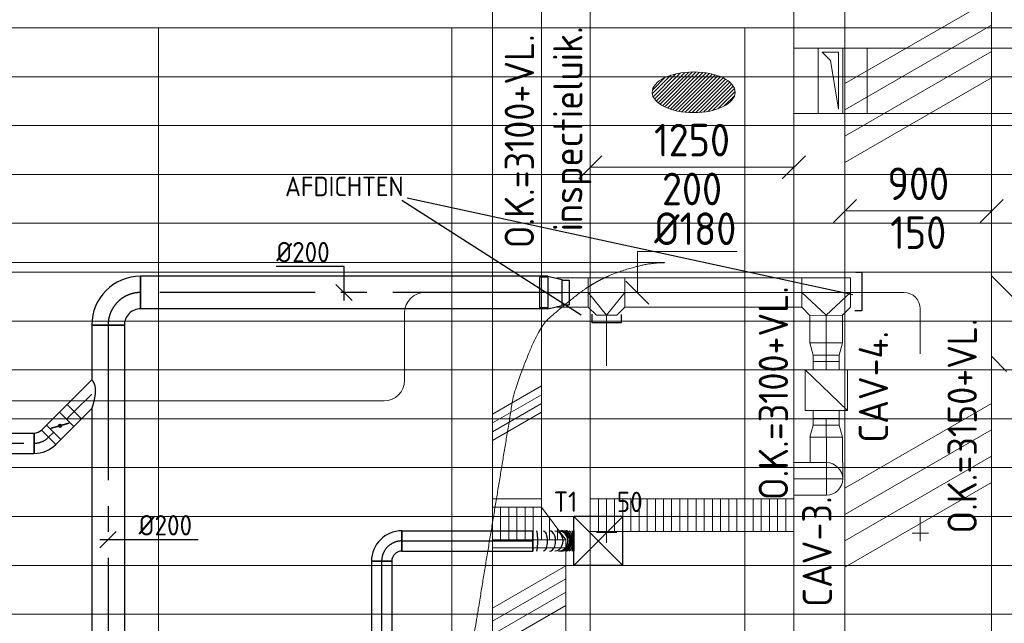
# Model space of a CAD drawing. Header units: millimetres. Extents: x -74969 to 28416, y 4400 to 50969.
# Tile 13 of 32: x -60963 to -54918, y 15047 to 18752. Entities that reach past the tile are written whole.
import ezdxf
from ezdxf.enums import TextEntityAlignment as Align

# ---------------------------------------------------------------- set-up
doc = ezdxf.new("R2010")
doc.units = ezdxf.units.MM
doc.header["$LTSCALE"] = 50
doc.linetypes.add('CENTER2', pattern=[28.575, 19.05, -3.175, 3.175, -3.175])
for name, color, linetype in [('4plfd', 254, 'Continuous'), ('WL570---_RETOUR', 100, 'Continuous'), ('WL570---_RETOUR_HL', 1, 'Continuous'), ('WL570---_TOEVOER', 200, 'Continuous'), ('WL570---_TOEVOER_HL', 1, 'Continuous'), ('WL570---_TOEVOER_RST', 3, 'Continuous'), ('WL570---_TOEVOER_RST_HL', 1, 'Continuous'), ('WM570---_RETOUR', 2, 'Continuous'), ('WM570---_RETOUR_PR', 2, 'Continuous'), ('WM570---_TOEVOER_PR', 2, 'Continuous'), ('WM570---_TOEVOER_RST_PR', 1, 'Continuous'), ('WT570---_TEKST', 2, 'Continuous')]:
    doc.layers.add(name, color=color, linetype=linetype)
for name, color, linetype, lineweight in [('WL570---_BESTAAND-HARTLIJN', 161, 'Continuous', 0), ('WL570---_BESTAAND-MAATVOERING', 161, 'Continuous', 0), ('WL570---_BESTAAND-RETOUR', 100, 'Continuous', 0), ('WL570---_BESTAAND-TOEVOER', 200, 'Continuous', 0), ('WL570---_DEMONTEREN', 10, 'Continuous', 0)]:
    doc.layers.add(name, color=color, linetype=linetype, lineweight=lineweight)
doc.layers.get('WL570---_DEMONTEREN').off()
doc.styles.add('BURO-012', font='ISO96.shx', dxfattribs={"height": 60})
doc.styles.add('BURO-025', font='ISO96.shx', dxfattribs={"height": 125})
doc.styles.add('ISO', font='ISO', dxfattribs={"height": 162})
doc.styles.add('MAATVOERING', font='ISO')

# ---------------------------------------------------------------- blocks, each defined once
blk = doc.blocks.new('KARH')
for p, q in [((1, 0.5), (0, 0.5)), ((0, -0.5), (1, -0.5))]:
    blk.add_line(p, q)
at = {"invisible_edges": 15}
blk.add_3dface([(0, 0.5), (0, -0.5), (1, -0.5), (1, 0.5)], dxfattribs=at)
blk = doc.blocks.new('*X123')
for p, q in [((183.3, 400), (250, 400)), ((116.7, 350), (250, 350)), ((50, 300), (250, 300)), ((50, 250), (250, 250)), ((50, 200), (250, 200)), ((50, 150), (250, 150)), ((50, 100), (250, 100)), ((50, 50), (250, 50))]:
    blk.add_line(p, q)
blk = doc.blocks.new('VTR30020045015003000P1')
for p, q in [((300, 300), (250, 300)), ((300, -150), (300, 300)), ((50, 150), (0, 150)), ((0, 150), (0, -150)), ((0, -150), (50, -150)), ((250, -150), (300, -150))]:
    blk.add_line(p, q)
blk.add_lwpolyline([(50, -150), (250, -150), (250, 300), (50, 150)], close=True)
at = {"layer": 'WL570---_BESTAAND-RETOUR'}
blk.add_blockref('*X123', (0, -150), dxfattribs=at)
blk = doc.blocks.new('VV312502001250150-0')
for p, q in [((0, 625), (200, 625)), ((0, -625), (200, -625))]:
    blk.add_line(p, q)
at = {"layer": 'WL570---_BESTAAND-RETOUR'}
for p, q in [((0, -625), (0, 625)), ((200, -625), (200, 625)), ((0, 575), (200, 575)), ((0, 525), (200, 525)), ((0, 475), (200, 475)), ((0, 425), (200, 425)), ((0, 375), (200, 375)), ((0, 325), (200, 325)), ((0, 275), (200, 275)), ((0, 225), (200, 225)), ((0, 175), (200, 175)), ((0, 125), (200, 125)), ((0, 75), (200, 75)), ((0, 25), (200, 25)), ((0, -25), (200, -25)), ((0, -75), (200, -75)), ((0, -125), (200, -125)), ((0, -175), (200, -175)), ((0, -225), (200, -225)), ((0, -275), (200, -275)), ((0, -325), (200, -325)), ((0, -375), (200, -375)), ((0, -425), (200, -425)), ((0, -475), (200, -475)), ((0, -525), (200, -525)), ((0, -575), (200, -575))]:
    blk.add_line(p, q, dxfattribs=at)
blk = doc.blocks.new('VBO40015000050901-100Z')
blk.add_lwpolyline([(-200, 0), (200, 0), (200, 300), (-200, 300)], close=True)
at = {"layer": 'WL570---_BESTAAND-RETOUR'}
for p, q in [((175, 275), (-175, 275)), ((-175, 275), (-175, 175)), ((-125, 225), (175, 275)), ((-175, 175), (-125, 225)), ((-200, 150), (200, 150))]:
    blk.add_line(p, q, dxfattribs=at)
blk = doc.blocks.new('VBO40015000050901-1')
blk.add_lwpolyline([(75, 200), (225, 200), (225, -200), (75, -200)])
blk = doc.blocks.new('MVLINE')
blk.add_line((35.4, -35.4), (-35.4, 35.4))
blk = doc.blocks.new('KARO')
for p, q in [((1, 0.5), (0, 0.5)), ((0, -0.5), (1, -0.5))]:
    blk.add_line(p, q)
at = {"invisible_edges": 15}
blk.add_3dface([(0, 0.5), (0, -0.5), (1, -0.5), (1, 0.5)], dxfattribs=at)
at = {"layer": 'WL570---_BESTAAND-HARTLIJN'}
blk.add_line((0, 0), (1, 0), dxfattribs=at)
blk = doc.blocks.new('OBO12500090H')
blk.add_lwpolyline([(62.5, -125, 0.414214), (-125, 62.5), (-125, -62.5, -0.414214), (-62.5, -125)], format="xyb", close=True)
at = {"invisible_edges": 15}
for points in [[(-114.1, -63.4), (-92.4, 59.7), (-125, 62.5), (-125, -62.5)], [(-103.6, -66.3), (-60.9, 51.2), (-92.4, 59.7), (-114.1, -63.4)], [(-93.8, -70.9), (-31.2, 37.4), (-60.9, 51.2), (-103.6, -66.3)], [(-84.8, -77.1), (-4.5, 18.6), (-31.2, 37.4), (-93.8, -70.9)], [(-77.1, -84.8), (18.6, -4.5), (-4.5, 18.6), (-84.8, -77.1)], [(-70.9, -93.8), (37.4, -31.2), (18.6, -4.5), (-77.1, -84.8)], [(-66.3, -103.6), (51.2, -60.9), (37.4, -31.2), (-70.9, -93.8)], [(-63.4, -114.1), (59.7, -92.4), (51.2, -60.9), (-66.3, -103.6)], [(-62.5, -125), (62.5, -125), (59.7, -92.4), (-63.4, -114.1)]]:
    blk.add_3dface(points, dxfattribs=at)
at = {"layer": 'WL570---_BESTAAND-HARTLIJN'}
blk.add_arc((-125, -125), 125, 0, 90, dxfattribs=at)
blk = doc.blocks.new('OSV18012501020G')
blk.add_lwpolyline([(0, -90), (102.6, -62.5), (102.6, 62.5), (0, 90)], close=True)
at = {"layer": 'WL570---_BESTAAND-HARTLIJN'}
blk.add_line((0, 0), (102.6, 0), dxfattribs=at)
blk = doc.blocks.new('OTS18018020000T')
blk.add_lwpolyline([(-150, -230), (150, -230), (150, -50), (100, 0), (-100, 0), (-150, -50)], close=True)
at = {"layer": 'WL570---_BESTAAND-HARTLIJN'}
blk.add_line((-150, -140), (150, -140), dxfattribs=at)
at = {"layer": 'WL570---_BESTAAND-RETOUR'}
blk.add_lwpolyline([(-150, -140), (0, 0), (150, -140)], dxfattribs=at)
blk = doc.blocks.new('OTS18018012500H')
blk.add_lwpolyline([(-112.5, -90), (112.5, -90), (112.5, 90), (62.5, 140), (-62.5, 140), (-112.5, 90)], close=True)
at = {"layer": 'WL570---_BESTAAND-HARTLIJN'}
blk.add_line((-112.5, 0), (112.5, 0), dxfattribs=at)
at = {"layer": 'WL570---_BESTAAND-RETOUR'}
blk.add_lwpolyline([(-112.5, 0), (0, 140), (112.5, 0)], dxfattribs=at)
blk = doc.blocks.new('OSV18010001490G')
blk.add_lwpolyline([(0, -90), (149.3, -50), (149.3, 50), (0, 90)], close=True)
at = {"layer": 'WL570---_BESTAAND-HARTLIJN'}
blk.add_line((0, 0), (149.3, 0), dxfattribs=at)
blk = doc.blocks.new('OBO10000090H')
blk.add_lwpolyline([(50, -100, 0.414214), (-100, 50), (-100, -50, -0.414214), (-50, -100)], format="xyb", close=True)
at = {"invisible_edges": 15}
for points in [[(-91.3, -50.8), (-74, 47.7), (-100, 50), (-100, -50)], [(-82.9, -53), (-48.7, 41), (-74, 47.7), (-91.3, -50.8)], [(-75, -56.7), (-25, 29.9), (-48.7, 41), (-82.9, -53)], [(-67.9, -61.7), (-3.6, 14.9), (-25, 29.9), (-75, -56.7)], [(-61.7, -67.9), (14.9, -3.6), (-3.6, 14.9), (-67.9, -61.7)], [(-56.7, -75), (29.9, -25), (14.9, -3.6), (-61.7, -67.9)], [(-53, -82.9), (41, -48.7), (29.9, -25), (-56.7, -75)], [(-50.8, -91.3), (47.7, -74), (41, -48.7), (-53, -82.9)], [(-50, -100), (50, -100), (47.7, -74), (-50.8, -91.3)]]:
    blk.add_3dface(points, dxfattribs=at)
at = {"layer": 'WL570---_BESTAAND-HARTLIJN'}
blk.add_arc((-100, -100), 100, 0, 90, dxfattribs=at)
blk = doc.blocks.new('OBO20000090ZE')
blk.add_lwpolyline([(-100, 0), (100, 0), (100, 200, 1), (-100, 200)], format="xyb", close=True)
at = {"layer": 'WL570---_BESTAAND-HARTLIJN'}
for points in [[(0, 0), (0, 300)], [(-100, 200), (100, 200)]]:
    blk.add_lwpolyline(points, dxfattribs=at)
blk = doc.blocks.new('OBO12500090ZE')
blk.add_lwpolyline([(-62.5, 0), (62.5, 0), (62.5, 125, 1), (-62.5, 125)], format="xyb", close=True)
at = {"layer": 'WL570---_BESTAAND-HARTLIJN'}
for points in [[(0, 0), (0, 187.5)], [(-62.5, 125), (62.5, 125)]]:
    blk.add_lwpolyline(points, dxfattribs=at)
blk = doc.blocks.new('OBO10000090ZH')
blk.add_lwpolyline([(-50, -100), (50, -100), (50, 0, 1), (-50, 0)], format="xyb", close=True)
at = {"layer": 'WL570---_BESTAAND-HARTLIJN'}
for points in [[(-50, 0), (50, 0)], [(0, -100), (0, 50)]]:
    blk.add_lwpolyline(points, dxfattribs=at)
blk = doc.blocks.new('VBX1601600016025000')
blk.add_lwpolyline([(50, -130), (300, -130), (300, 130), (50, 130)], close=True)
for points in [[(50, 80), (0, 80), (0, -80), (50, -80)], [(300, -80), (350, -80), (350, 80), (300, 80)]]:
    blk.add_lwpolyline(points)
at = {"layer": 'WL570---_BESTAAND-HARTLIJN'}
blk.add_line((300, 0), (350, 0), dxfattribs=at)
at = {"layer": 'WL570---_BESTAAND-TOEVOER'}
blk.add_line((50, -130), (300, 130), dxfattribs=at)
blk = doc.blocks.new('OSV2001600740G')
blk.add_lwpolyline([(0, -100), (74.6, -80), (74.6, 80), (0, 100)], close=True)
at = {"layer": 'WL570---_BESTAAND-HARTLIJN'}
blk.add_line((0, 0), (74.6, 0), dxfattribs=at)
blk = doc.blocks.new('UISO')
for p, q in [((0, 0.18), (1, 0.7574)), ((0, 0), (1, 0.5774))]:
    blk.add_line(p, q)
at = {"layer": 'WL570---_BESTAAND-TOEVOER'}
for p, q in [((0, 0.36), (1, 0.9374)), ((0, -0.18), (1, 0.3974))]:
    blk.add_line(p, q, dxfattribs=at)
blk = doc.blocks.new('Groep-22')
at = {"color": 8, "linetype": 'Continuous', "lineweight": 13}
for p, q in [((-72801, 18402.4), (-51351, 18402.4)), ((-72801, 18102.4), (-51351, 18102.4)), ((-72801, 17802.4), (-51351, 17802.4)), ((-72801, 17502.4), (-51351, 17502.4)), ((-51351, 17202.4), (-72801, 17202.4)), ((-72801, 16902.4), (-51351, 16902.4)), ((-51351, 16602.4), (-72801, 16602.4)), ((-51351, 16302.4), (-72801, 16302.4)), ((-51351, 16002.4), (-72801, 16002.4)), ((-51351, 15702.4), (-72801, 15702.4)), ((-51351, 15402.4), (-72801, 15402.4)), ((-72801, 15102.4), (-51351, 15102.4))]:
    blk.add_line(p, q, dxfattribs=at)
blk = doc.blocks.new('Block plafond 6e verd zuid')
at = {"color": 8, "linetype": 'Continuous', "lineweight": 13}
for p, q in [((7140, 75.1), (17925, 75.1)), ((12525, 75.1), (12525, -10161)), ((14325, 75.1), (14325, -10499.4)), ((16125, 75.1), (16125, -10784.2))]:
    blk.add_line(p, q, dxfattribs=at)
at = {"layer": '4plfd', "linetype": 'Continuous', "lineweight": 13}
blk.add_open_spline([(11606, -1365), (11606, -3997.1), (11606, -6629.3), (10312.7, -7046.2), (9019.5, -7463.1), (8365.7, -7634), (7500.2, -7379.5), (7097.2, -7088.7), (6764.7, -6720.2), (6576.2, -6413.7), (6422.7, -5957.4), (6405.9, -5559.5), (6405.9, -6007.2), (6405.9, -6454.9), (6405.9, -6856.9), (6424.7, -7266.4), (6501.8, -7568.3), (6660.3, -7939.4), (6992.5, -8370.9), (7320.8, -8626.8), (7706.6, -8819.7), (8119.4, -8926.6), (8520.6, -8940.1), (8900.6, -8880.3), (9032, -8828.9), (11074.2, -8171.5), (13116.3, -7514.1), (13380.9, -5907.3), (13645.5, -4300.4), (13990.7, -4357.2), (14335.8, -4414.1), (14519.7, -3298.4), (14703.7, -2182.6), (14834, -1785.9), (14998.5, -1640.8), (15158.8, -1512.8), (15312.3, -1434.1), (15471.1, -1386.1), (15565, -1368.7), (15656, -1364.9), (13631, -1364.9), (11606, -1365)], degree=2, knots=[0, 0, 0, 1, 1, 2, 2, 3, 4, 5, 6, 7, 8, 8, 9, 9, 10, 11, 12, 13, 14, 15, 16, 17, 18, 19, 19, 20, 20, 21, 21, 22, 22, 23, 23, 24, 25, 26, 27, 28, 29, 29, 30, 30, 30], dxfattribs=at)
at = {"color": 8}
blk.add_blockref('Groep-22', (72801, -18627.4), dxfattribs=at)
blk = doc.blocks.new('*U217')
at = {"color": 0, "ltscale": 10}
for p, q in [((150, 150, -2500), (-150, 150, -2500)), ((-150, -150, -2500), (-150, 150, -2500)), ((150, -150, -2500), (-150, 150, -2500)), ((-150, -150, -2500), (150, 150, -2500)), ((150, -150, -2500), (150, 150, -2500)), ((150, -150, -2500), (-150, -150, -2500))]:
    blk.add_line(p, q, dxfattribs=at)
at = {"layer": 'WL570---_TOEVOER_RST_HL', "linetype": 'CENTER2'}
blk.add_circle((0, 0, -2500), 0.075, dxfattribs=at)
at = {"layer": 'WL570---_TOEVOER_RST', "color": 2, "style": 'BURO-025'}
for tag in ['MC', 'Q']:
    blk.add_attdef(tag, text='', height=125, dxfattribs=at).set_placement((0, 0), align=Align.MIDDLE)
at = {"layer": 'WM570---_TOEVOER_RST_PR', "color": 2, "style": 'BURO-025'}
blk.add_attdef('POSNR', text='', height=125, dxfattribs=at).set_placement((0, 0), align=Align.MIDDLE)
blk = doc.blocks.new('*U323')
at = {"color": 0, "ltscale": 10}
for p, q in [((0, 100, -2700), (2067.8, 100, -2700)), ((0, -100, -2700), (0, 100, -2700)), ((2067.8, 100, -2700), (2067.8, -100, -2700)), ((0, -100, -2700), (335.6, -100, -2700)), ((512.3, -100, -2700), (2067.8, -100, -2700))]:
    blk.add_line(p, q, dxfattribs=at)
at = {"layer": 'WL570---_RETOUR_HL', "linetype": 'CENTER2'}
blk.add_line((0, 0, -2700), (2067.8, 0, -2700), dxfattribs=at)
at = {"layer": 'WM570---_RETOUR_PR', "color": 2, "style": 'BURO-025'}
blk.add_attdef('POSNR', text='', height=125, dxfattribs=at).set_placement((0, 0), align=Align.MIDDLE)
blk = doc.blocks.new('*U324')
at = {"color": 0, "ltscale": 10}
for p, q in [((-100, 200, -2700), (100, 200, -2700)), ((-200, -100, -2700), (-200, 100, -2700))]:
    blk.add_line(p, q, dxfattribs=at)
for radius, end in [(100, 0), (300, 360)]:
    blk.add_arc((-200, 200, -2700), radius, 270, end, dxfattribs=at)
at = {"layer": 'WL570---_RETOUR_HL', "linetype": 'CENTER2'}
blk.add_arc((-200, 200, -2700), 200, 270, 0, dxfattribs=at)
at = {"layer": 'WM570---_RETOUR_PR', "color": 2, "style": 'BURO-025'}
blk.add_attdef('POSNR', text='', height=125, dxfattribs=at).set_placement((0, 0), align=Align.MIDDLE)
blk = doc.blocks.new('*U325')
at = {"color": 0, "ltscale": 10}
for p, q in [((0, 88.4, -2700), (63.3, 151.7, -2700)), ((63.3, 151.7, -2700), (151.7, 63.3, -2700)), ((0, -88.4, -2700), (151.7, 63.3, -2700))]:
    blk.add_line(p, q, dxfattribs=at)
blk.add_spline([(-0.2, -88.1, -2700), (-0.8, -87.4, -2700), (-1.8, -86.1, -2700), (-3.1, -84.3, -2700), (-4.7, -82, -2700), (-6.6, -79.1, -2700), (-8.7, -75.7, -2700), (-10.8, -71.7, -2700), (-13.1, -67.2, -2700), (-15.2, -62, -2700), (-17.2, -56.2, -2700), (-19, -49.7, -2700), (-20.4, -42.5, -2700), (-21.4, -34.8, -2700), (-21.9, -26.4, -2700), (-21.9, -17.4, -2700), (-21.4, -8, -2700), (-20.4, 1.8, -2700), (-19, 11.7, -2700), (-17.2, 21.7, -2700), (-15.2, 31.5, -2700), (-13.1, 41, -2700), (-10.8, 50, -2700), (-8.7, 58.4, -2700), (-6.6, 66, -2700), (-4.7, 72.6, -2700), (-3.1, 78.1, -2700), (-1.8, 82.6, -2700), (-0.8, 85.8, -2700), (-0.2, 87.7, -2700), (0, 88.4, -2700)], degree=3, dxfattribs=at)
at = {"layer": 'WL570---_RETOUR_HL', "linetype": 'CENTER2'}
blk.add_line((0, 0, -2700), (107.5, 107.5, -2700), dxfattribs=at)
at = {"layer": 'WM570---_RETOUR_PR', "color": 2, "style": 'BURO-025'}
blk.add_attdef('POSNR', text='', height=125, dxfattribs=at).set_placement((0, 0), align=Align.MIDDLE)
blk = doc.blocks.new('*U326')
at = {"color": 0, "ltscale": 10}
for p, q in [((0, 62.5, -2700), (42.5, 62.5, -2700)), ((0, -62.5, -2700), (0, 62.5, -2700)), ((0, -62.5, -2700), (42.5, -62.5, -2700))]:
    blk.add_line(p, q, dxfattribs=at)
at = {"layer": 'WL570---_RETOUR_HL', "linetype": 'CENTER2'}
blk.add_line((0, 0, -2700), (42.5, 0, -2700), dxfattribs=at)
at = {"layer": 'WM570---_RETOUR_PR', "color": 2, "style": 'BURO-025'}
blk.add_attdef('POSNR', text='', height=125, dxfattribs=at).set_placement((0, 0), align=Align.MIDDLE)
blk = doc.blocks.new('*U327')
at = {"ltscale": 10}
for p, q in [((-56.4, 62.5, -2700), (56.4, 62.5, -2700)), ((-56.4, -62.5, -2700), (-56.4, 62.5, -2700)), ((56.4, 62.5, -2700), (56.4, -62.5, -2700)), ((-49.4, 27.3, -2700), (-48.4, 29.1, -2700)), ((48.4, -29.1, -2700), (-49.4, 27.3, -2700)), ((49.4, -27.3, -2700), (-48.4, 29.1, -2700)), ((48.4, -29.1, -2700), (49.4, -27.3, -2700)), ((-56.4, -62.5, -2700), (56.4, -62.5, -2700))]:
    blk.add_line(p, q, dxfattribs=at)
blk.add_circle((0, 0, -2700), 9.41, dxfattribs=at)
at = {"layer": 'WL570---_RETOUR', "color": 2, "style": 'BURO-025'}
blk.add_attdef('I', text='', height=125, dxfattribs=at).set_placement((0, 0), align=Align.MIDDLE)
at = {"layer": 'WM570---_RETOUR_PR', "color": 2, "style": 'BURO-025'}
blk.add_attdef('POSNR', text='', height=125, dxfattribs=at).set_placement((0, 0), align=Align.MIDDLE)
blk = doc.blocks.new('*U328')
at = {"color": 0, "ltscale": 10}
for p, q in [((0, 62.5, -2700), (66.7, 62.5, -2700)), ((66.7, 62.5, -2700), (66.7, -62.5, -2700)), ((0, -62.5, -2700), (66.7, -62.5, -2700))]:
    blk.add_line(p, q, dxfattribs=at)
at = {"layer": 'WL570---_RETOUR_HL', "linetype": 'CENTER2'}
blk.add_line((0, 0, -2700), (66.7, 0, -2700), dxfattribs=at)
at = {"layer": 'WM570---_RETOUR_PR', "color": 2, "style": 'BURO-025'}
blk.add_attdef('POSNR', text='', height=125, dxfattribs=at).set_placement((0, 0), align=Align.MIDDLE)
blk = doc.blocks.new('*U329')
at = {"color": 0, "ltscale": 10}
for p, q in [((-51.8, -62.5, -2700), (-51.8, 62.5, -2700)), ((-7.6, 80.8, -2700), (80.8, -7.6, -2700))]:
    blk.add_line(p, q, dxfattribs=at)
for radius in [62.6, 187.6]:
    blk.add_arc((-51.8, 125.1, -2700), radius, 270, 315, dxfattribs=at)
at = {"layer": 'WL570---_RETOUR_HL', "linetype": 'CENTER2'}
blk.add_arc((-51.8, 125.1, -2700), 125.1, 270, 315, dxfattribs=at)
at = {"layer": 'WM570---_RETOUR_PR', "color": 2, "style": 'BURO-025'}
blk.add_attdef('POSNR', text='', height=125, dxfattribs=at).set_placement((0, 0), align=Align.MIDDLE)
blk = doc.blocks.new('*U339')
at = {"color": 0, "ltscale": 10}
for p, q in [((0, 62.5, -2700), (1334, 62.5, -2700)), ((0, -62.5, -2700), (0, 62.5, -2700)), ((1334, 62.5, -2700), (1334, -62.5, -2700)), ((0, -62.5, -2700), (1334, -62.5, -2700))]:
    blk.add_line(p, q, dxfattribs=at)
at = {"layer": 'WL570---_RETOUR_HL', "linetype": 'CENTER2'}
blk.add_line((0, 0, -2700), (1334, 0, -2700), dxfattribs=at)
at = {"layer": 'WM570---_RETOUR_PR', "color": 2, "style": 'BURO-025'}
blk.add_attdef('POSNR', text='', height=125, dxfattribs=at).set_placement((0, 0), align=Align.MIDDLE)
blk = doc.blocks.new('*U345')
at = {"color": 0, "ltscale": 10}
for p, q in [((0, 100, -2700), (2500, 100, -2700)), ((0, -100, -2700), (0, 100, -2700)), ((2500, 100, -2700), (2500, -100, -2700)), ((0, -100, -2700), (2500, -100, -2700))]:
    blk.add_line(p, q, dxfattribs=at)
at = {"layer": 'WL570---_RETOUR_HL', "linetype": 'CENTER2'}
blk.add_line((0, 0, -2700), (2500, 0, -2700), dxfattribs=at)
at = {"layer": 'WM570---_RETOUR_PR', "color": 2, "style": 'BURO-025'}
blk.add_attdef('POSNR', text='', height=125, dxfattribs=at).set_placement((0, 0), align=Align.MIDDLE)
blk = doc.blocks.new('*U346')
at = {"color": 0, "ltscale": 10}
for p, q in [((0, 95, -2700), (-49.5, 95, -2700)), ((-49.5, -95, -2700), (-49.5, 95, -2700)), ((-49.5, -95, -2700), (-49.5, 95, -2700)), ((0, 100, -2700), (85.2, 80, -2700)), ((0, 100, -2700), (0, -100, -2700)), ((85.2, 80, -2700), (85.2, -80, -2700)), ((85.2, 76, -2700), (131.9, 76, -2700)), ((131.9, 76, -2700), (131.9, -76, -2700)), ((131.9, 76, -2700), (131.9, -76, -2700)), ((0, -95, -2700), (-49.5, -95, -2700)), ((0, -100, -2700), (85.2, -80, -2700)), ((85.2, -76, -2700), (131.9, -76, -2700))]:
    blk.add_line(p, q, dxfattribs=at)
at = {"layer": 'WL570---_RETOUR_HL', "linetype": 'CENTER2'}
blk.add_line((0, 0, -2700), (85.2, 0, -2700), dxfattribs=at)
for centre in [(0, 0, -2700), (85.2, 0, -2700)]:
    blk.add_circle(centre, 0.075, dxfattribs=at)
at = {"layer": 'WM570---_RETOUR_PR', "color": 2, "style": 'BURO-025'}
blk.add_attdef('POSNR', text='', height=125, dxfattribs=at).set_placement((0, 0), align=Align.MIDDLE)
blk = doc.blocks.new('*U347')
at = {"layer": 'WM570---_RETOUR', "color": 0, "ltscale": 10}
for p, q in [((0, 160.5), (-416.1, 160.5)), ((0, -50), (0, 160.5)), ((50, -50), (-50, 50))]:
    blk.add_line(p, q, dxfattribs=at)
at = {"layer": 'WM570---_RETOUR', "color": 0, "style": 'BURO-025'}
blk.add_text('%%c200', height=125, dxfattribs=at).set_placement((-416.1, 185.5))
blk = doc.blocks.new('*U349')
at = {"layer": 'WM570---_RETOUR', "color": 0, "ltscale": 10}
for p, q in [((-50, -50), (50, 50)), ((-50, 0), (554.3, 0))]:
    blk.add_line(p, q, dxfattribs=at)
at = {"layer": 'WM570---_RETOUR', "color": 0, "style": 'BURO-025'}
blk.add_text('%%c200', height=125, dxfattribs=at).set_placement((188.2, 25))
blk = doc.blocks.new('*U524')
at = {"color": 0, "ltscale": 10}
for p, q in [((-62.5, 125, -2700), (62.5, 125, -2700)), ((-125, -62.5, -2700), (-125, 62.5, -2700))]:
    blk.add_line(p, q, dxfattribs=at)
for radius, end in [(62.5, 0), (187.5, 360)]:
    blk.add_arc((-125, 125, -2700), radius, 270, end, dxfattribs=at)
at = {"layer": 'WL570---_TOEVOER_HL', "linetype": 'CENTER2'}
blk.add_arc((-125, 125, -2700), 125, 270, 0, dxfattribs=at)
at = {"layer": 'WM570---_TOEVOER_PR', "color": 2, "style": 'BURO-025'}
blk.add_attdef('POSNR', text='', height=125, dxfattribs=at).set_placement((0, 0), align=Align.MIDDLE)
blk = doc.blocks.new('*U525')
at = {"color": 0, "ltscale": 10}
for p, q in [((0, 62.5, -2700), (3394.3, 62.5, -2700)), ((0, -62.5, -2700), (0, 62.5, -2700)), ((3394.3, 62.5, -2700), (3394.3, -62.5, -2700)), ((0, -62.5, -2700), (3394.3, -62.5, -2700))]:
    blk.add_line(p, q, dxfattribs=at)
at = {"layer": 'WL570---_TOEVOER_HL', "linetype": 'CENTER2'}
blk.add_line((0, 0, -2700), (3394.3, 0, -2700), dxfattribs=at)
at = {"layer": 'WM570---_TOEVOER_PR', "color": 2, "style": 'BURO-025'}
blk.add_attdef('POSNR', text='', height=125, dxfattribs=at).set_placement((0, 0), align=Align.MIDDLE)
blk = doc.blocks.new('*U527')
at = {"color": 0, "ltscale": 10}
for p, q in [((0, 62.5, -2700), (803.7, 62.5, -2700)), ((0, -62.5, -2700), (0, 62.5, -2700)), ((803.7, 62.5, -2700), (803.7, -62.5, -2700)), ((0, -62.5, -2700), (803.7, -62.5, -2700))]:
    blk.add_line(p, q, dxfattribs=at)
at = {"layer": 'WL570---_TOEVOER_HL', "linetype": 'CENTER2'}
blk.add_line((0, 0, -2700), (803.7, 0, -2700), dxfattribs=at)
at = {"layer": 'WM570---_TOEVOER_PR', "color": 2, "style": 'BURO-025'}
blk.add_attdef('POSNR', text='', height=125, dxfattribs=at).set_placement((0, 0), align=Align.MIDDLE)
blk = doc.blocks.new('*U528')
at = {"color": 0, "ltscale": 10}
for p, q in [((0, -62.5, -2700), (0, 62.5, -2700)), ((252.1, 62.5, -2700), (252.1, -62.5, -2700))]:
    blk.add_line(p, q, dxfattribs=at)
for centre, major_axis, ratio, start_param, end_param in [((21.9, 0, -2700), (0, -62.5), 0.127229, 0, 3.141593), ((102.5, 0, -2700), (0, -62.5), 0.596126, 0, 3.141593), ((157.4, 0, -2700), (0, -62.5), 0.91551, 0, 3.141593), ((173.4, 0, -2700), (0, 62.5), 0.91551, 3.141593, 6.283185), ((200.9, 0, -2700), (0, 62.5), 0.596126, 3.141593, 6.283185), ((241.2, 0, -2700), (0, 62.5), 0.127229, 3.141593, 6.283185)]:
    blk.add_ellipse(centre, major_axis=major_axis, ratio=ratio, start_param=start_param, end_param=end_param, dxfattribs=at)
at = {"color": 0, "ltscale": 10, "extrusion": (0, 0, -1)}
for centre, major_axis, ratio, start_param, end_param in [((64.2, 0, -2700), (0, 62.5), 0.373579, 0, 3.141593), ((134.2, 0, -2700), (0, 62.5), 0.78069, 0, 3.141593), ((164, 0, -2700), (0, 62.5), 0.953754, 0, 3.141593), ((185, 0, -2700), (0, -62.5), 0.78069, 3.141593, 6.283185), ((220, 0, -2700), (0, -62.5), 0.373579, 3.141593, 6.283185)]:
    blk.add_ellipse(centre, major_axis=major_axis, ratio=ratio, start_param=start_param, end_param=end_param, dxfattribs=at)
at = {"layer": 'WM570---_TOEVOER_PR', "color": 2, "style": 'BURO-025'}
blk.add_attdef('POSNR', text='', height=125, dxfattribs=at).set_placement((0, 0), align=Align.MIDDLE)

msp = doc.modelspace()

# ---------------------------------------------------------------- hatches: boundary and pattern name
at = {"layer": 'WL570---_BESTAAND-MAATVOERING'}
h = msp.add_hatch(dxfattribs=at)
h.set_pattern_fill('ANSI31', color=256, scale=5, style=0)
h.set_pattern_definition([(45, (-53030.183, -8973.093), (-11.22532, 11.22532), [])])
edge = h.paths.add_edge_path()
edge.add_ellipse((-56824.9, 18306.8), major_axis=(-254.9, 0), ratio=0.489711, start_angle=0, end_angle=360)

# ---------------------------------------------------------------- linework, layer by layer
for points in [[(-57460, 17846.4), (-56210, 17846.4)], [(-55895.9, 17578.4), (-54995.9, 17578.4)], [(-57170.4, 17077.3), (-57170.4, 17329.9), (-56558.5, 17329.9)]]:
    msp.add_lwpolyline(points, dxfattribs=at)
msp.add_ellipse((-56824.9, 18306.8), major_axis=(-254.9, 0), ratio=0.489711, dxfattribs=at)
at = {"layer": 'WL570---_BESTAAND-RETOUR'}
msp.add_line((-55909.9, 15933.9), (-55909.9, 16033.9), dxfattribs=at)
at = {"layer": 'WL570---_BESTAAND-TOEVOER'}
for p, q in [((-54656.6, 16840.1), (-54997.7, 17181.3)), ((-54904.1, 16592.6), (-54995.9, 16685.7))]:
    msp.add_line(p, q, dxfattribs=at)
at = {"layer": 'WL570---_RETOUR', "transparency": 33554687}
for p, q in [((-55829.4, 17203.2), (-55792.4, 17203.2)), ((-55792.4, 17203.2), (-55792.4, 16964.4)), ((-55792.4, 16964.4), (-55836.2, 16964.4))]:
    msp.add_line(p, q, dxfattribs=at)
at = {"layer": 'WL570---_RETOUR'}
for p, q in [((-57449.9, 16944.6), (-57449.9, 16893)), ((-57267.3, 16893), (-57267.3, 16942.3)), ((-57449.9, 16893), (-57267.3, 16893))]:
    msp.add_line(p, q, dxfattribs=at)
at = {"layer": 'WT570---_TEKST', "color": 1, "transparency": 33554687}
for p, q in [((-55847.9, 17062.8), (-58583.5, 17655.8)), ((-58617, 17645.3), (-57515, 16941.1))]:
    msp.add_line(p, q, dxfattribs=at)

# ---------------------------------------------------------------- block references
at = {"layer": 'WL570---_BESTAAND-MAATVOERING', "xscale": 2, "yscale": 2, "zscale": 2, "rotation": 90}
for p in [(-57460, 17846.4), (-56210, 17846.4), (-55895.9, 17578.4), (-54995.9, 17578.4)]:
    msp.add_blockref('MVLINE', p, dxfattribs=at)
at = {"layer": 'WL570---_BESTAAND-MAATVOERING', "xscale": 2, "yscale": 2, "zscale": 2}
msp.add_blockref('MVLINE', (-57170.2, 17077.3), dxfattribs=at)
at = {"layer": 'WL570---_BESTAAND-RETOUR'}
for name, p, xscale, yscale, zscale, rotation in [('KARH', (-56835, 19895.6), 4085.727315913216, 1250, 200, 270), ('KARH', (-55760, 18377.3), 0.5805570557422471, 400, 150, 180), ('KARO', (-57472.2, 17077.5), 193.1641476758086, 180, 180, 180), ('KARO', (-56011, 16937.5), 169.237530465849, 200, 200, 270), ('KARO', (-56010.8, 16693.7), -41.65426006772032, 160, 160, 90.00000000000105), ('KARO', (-56010.8, 16263.1), 41.65426006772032, 160, 160, 90.00000000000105), ('KARO', (-56010.2, 16033.8), 154.7163620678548, 200, 200, 90), ('KARH', (-56835, 13223), 2386.92745831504, 1250, 150, 90)]:
    msp.add_blockref(name, p, dxfattribs=dict(at, xscale=xscale, yscale=yscale, zscale=zscale, rotation=rotation))
for name, p, rotation in [('VBO40015000050901-100Z', (-56210, 18377.3), 270), ('OTS18018012500H', (-57359.7, 17077.5), 180), ('VBX1601600016025000', (-56010.8, 16303.4), 89.99999999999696), ('OSV2001600740G', (-56010.8, 16188.5), 90.00000000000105), ('VV312502001250150-0', (-56835, 15809.9), 270)]:
    msp.add_blockref(name, p, dxfattribs=dict(at, rotation=rotation))
msp.add_blockref('VBO40015000050901-1', (-55985, 18377.3), dxfattribs=at)
for name, p, xscale, yscale, zscale in [('KARH', (-55760.6, 18377.3), 764.4616565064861, 400, 150), ('KARH', (-54996.1, 18377.3), 1816.367979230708, 400, 150), ('KARO', (-57247.2, 17077.5), 1086.330263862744, 180, 180)]:
    msp.add_blockref(name, p, dxfattribs=dict(at, xscale=xscale, yscale=yscale, zscale=zscale))
at = {"layer": 'WL570---_BESTAAND-RETOUR', "xscale": -1}
for name, p, rotation in [('OTS18018020000T', (-56011, 16937.5), 180.1013035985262), ('OSV2001600740G', (-56010.8, 16768.3), 90.00000000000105), ('OBO20000090ZE', (-56210, 15933.4), 269.9999999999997)]:
    msp.add_blockref(name, p, dxfattribs=dict(at, rotation=rotation))
at = {"layer": 'WL570---_BESTAAND-TOEVOER'}
msp.add_blockref('Block plafond 6e verd zuid', (-72635, 18627.4), dxfattribs=at)
for p, xscale, yscale, zscale, rotation in [((-57910, 19895.6), 4085.727315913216, 300, 200, 269.9999999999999), ((-55445.9, 19143.9), 6306.676088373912, 900, 150, 270), ((-57835, 13398.9), 2111.046354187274, 450, 150, 90)]:
    msp.add_blockref('KARH', p, dxfattribs=dict(at, xscale=xscale, yscale=yscale, zscale=zscale, rotation=rotation))
for p, xscale, yscale, zscale in [((-55895.9, 18037.2), 900, 900, 900), ((-58060, 16223), 300, 300, 300), ((-55895.9, 15553.1), 900, 900, 900), ((-58060, 14977.9), 450, 450, 450)]:
    msp.add_blockref('UISO', p, dxfattribs=dict(at, xscale=xscale, yscale=yscale, zscale=zscale))
at = {"layer": 'WL570---_BESTAAND-TOEVOER', "rotation": 270}
msp.add_blockref('VTR30020045015003000P1', (-57910, 15809.9), dxfattribs=at)
at = {"layer": 'WL570---_DEMONTEREN'}
for name, p, rotation in [('OBO12500090H', (-58600, 17077.5), 90), ('OSV18012501020G', (-57665.3, 17077.5), 180), ('OBO12500090H', (-58600, 16412.1), 270), ('OBO12500090ZE', (-57359.9, 15728.1), 180.0000000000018), ('OBO10000090ZH', (-55433.6, 15600.9), 180)]:
    msp.add_blockref(name, p, dxfattribs=dict(at, rotation=rotation))
at = {"layer": 'WL570---_DEMONTEREN', "yscale": 125, "zscale": 125}
for p, xscale in [((-58475, 17077.5), 415.7470163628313), ((-58059.2, 17077.5), 289.5685210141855)]:
    msp.add_blockref('KARO', p, dxfattribs=dict(at, xscale=xscale))
at = {"layer": 'WL570---_DEMONTEREN'}
for p, xscale, yscale, zscale, rotation in [((-57768, 17077.5), 1.695017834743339, 125, 125, 180), ((-55533.6, 17077.5), 177.9201571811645, 100, 100, 180), ((-58600, 16537.1), 415.4640941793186, 125, 125, 90.000000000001), ((-57359.7, 16937.5), 309.4284025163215, 125, 125, 270), ((-55433.6, 16977.5), 276.5960054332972, 100, 100, 270), ((-58725, 16412.1), 2338.851753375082, 125, 125, 180)]:
    msp.add_blockref('KARO', p, dxfattribs=dict(at, xscale=xscale, yscale=yscale, zscale=zscale, rotation=rotation))
for name, p in [('OSV18010001490G', (-55860.8, 17077.6)), ('OBO10000090H', (-55433.6, 17077.5))]:
    msp.add_blockref(name, p, dxfattribs=at)
at = {"layer": 'WL570---_RETOUR'}
for name, p, rotation in [('*U324', (-60420.4, 17077.5, 2700), 180), ('*U345', (-57720.4, 17077.5, 2700), 180), ('*U323', (-60420.4, 16877.5, 2700), 270), ('*U325', (-60520.4, 16453.6, 2700), 180), ('*U328', (-60675.1, 16298.9, 2700), 45.00000000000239), ('*U327', (-60715, 16259, 2700), 45), ('*U326', (-60785, 16189, 2700), 45)]:
    msp.add_blockref(name, p, dxfattribs=dict(at, rotation=rotation))
for name, p in [('*U346', (-57720.4, 17077.5, 2700)), ('*U339', (-62207.3, 16152.4, 2700)), ('*U329', (-60821.6, 16152.4, 2700))]:
    msp.add_blockref(name, p, dxfattribs=at)
at = {"layer": 'WL570---_TOEVOER'}
ref = msp.add_blockref('*U217', (-57410, 15552.4, 2500), dxfattribs=at)
ref.add_attrib('Q', '50', (-57296.6, 15729.1), dxfattribs={"layer": 'WL570---_TOEVOER_RST', "color": 2, "height": 125, "style": 'BURO-025'})
ref.add_attrib('MC', 'T1', (-57684.4, 15730.4), dxfattribs={"layer": 'WL570---_TOEVOER_RST', "color": 2, "height": 125, "style": 'BURO-025'})
for name, p, rotation in [('*U524', (-58740.8, 15552.4, 2700), 180), ('*U525', (-58740.8, 15427.4, 2700), 269.9999999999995)]:
    msp.add_blockref(name, p, dxfattribs=dict(at, rotation=rotation))
for name, p in [('*U527', (-58615.8, 15552.4, 2700)), ('*U528', (-57812.1, 15552.4, 2700))]:
    msp.add_blockref(name, p, dxfattribs=at)
at = {"layer": 'WM570---_RETOUR'}
for name, p in [('*U347', (-58971.2, 17077.5, 2700)), ('*U349', (-60420.4, 15560.8, 2700))]:
    msp.add_blockref(name, p, dxfattribs=at)

# ---------------------------------------------------------------- texts
at = {"layer": 'WL570---_BESTAAND-MAATVOERING'}
for s, rotation, style, p in [('O.K.=3100+VL.', 90, 'ISO', (-57805.1, 17349.2)), ('inspectieluik.', 90, 'MAATVOERING', (-57507.6, 17452.6)), ('O.K.=3100+VL.', 90, 'ISO', (-56245.5, 15803)), ('O.K.=3150+VL.', 90, 'ISO', (-55086.3, 15597.9)), ('CAV-4.', 90, 'MAATVOERING', (-55631.1, 16155.3)), ('CAV-3. ', 90.36546, 'ISO', (-55975, 15148.3))]:
    msp.add_text(s, height=180, rotation=rotation, dxfattribs=dict(at, style=style)).set_placement(p)
for s, height, style, p in [('BALK 1200x320', 180, 'ISO', (-62617.5, 18299.3)), ('%%C180', 200, 'MAATVOERING', (-57067.3, 17369))]:
    msp.add_text(s, height=height, dxfattribs=dict(at, style=style)).set_placement(p)
at = {"layer": 'WL570---_BESTAAND-MAATVOERING', "style": 'MAATVOERING'}
for s, p in [('1250', (-56835, 17913.1)), ('900', (-55445.9, 17645)), ('200', (-56835, 17613.1)), ('150', (-55445.9, 17345))]:
    msp.add_text(s, height=200, dxfattribs=at).set_placement(p, align=Align.CENTER)
at = {"layer": 'WT570---_TEKST', "color": 1, "style": 'BURO-012'}
msp.add_text('AFDICHTEN', height=120, dxfattribs=at).set_placement((-59333.2, 17668.8))

doc.saveas('drawing.dxf')
